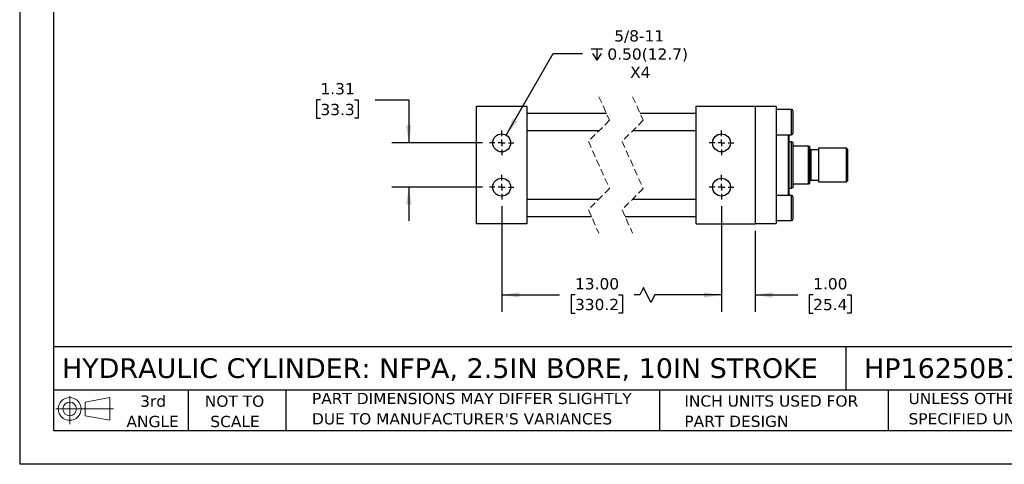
# Model space of a CAD drawing. Header units: inches. Extents: x 0 to 44, y 0 to 34.
# Tile 1 of 3: x 0 to 29.2, y 0 to 13.2. Entities that reach past the tile are written whole.
import ezdxf

# ---------------------------------------------------------------- set-up
doc = ezdxf.new("R2010")
doc.units = ezdxf.units.IN
doc.header["$LTSCALE"] = 4
doc.header["$MEASUREMENT"] = 0
for name, pattern in [('SLD-Center', [0.75, 0.6, -0.05, 0.05, -0.05]), ('SLD-Dashed', [0.075, 0.05, -0.025]), ('SLD-Solid', [0])]:
    doc.linetypes.add(name, pattern=pattern)
doc.layers.add('CENTER', color=40, linetype='SLD-Center')
doc.layers.add('SLD-DEFPOINTS', color=7, linetype='Continuous')
doc.layers.add('DIMENSIONS', color=140, linetype='SLD-Solid', lineweight=25)
doc.layers.add('TEXT', color=140, linetype='SLD-Solid', lineweight=25)
doc.styles.add('SLDTEXTSTYLE0', font='VERDANA.TTF')
doc.dimstyles.new('SLDDIMSTYLE0', dxfattribs={"dimtxt": 0.339844, "dimasz": 0.52, "dimexe": 0, "dimexo": 0.0625, "dimgap": 0.084961, "dimtad": 0, "dimtih": 1, "dimtoh": 1, "dimrnd": 1e-09, "dimzin": 4, "dimdsep": 46, "dimtxsty": 'SLDTEXTSTYLE0', "dimsah": 1, "dimcen": 0.09, "dimadec": 0, "dimazin": 1, "dimtfac": 1, "dimtofl": 0, "dimtmove": 0, "dimatfit": 3, "dimfxl": 0, "dimfrac": 2, "dimtolj": 1, "dimtzin": 12, "dimarcsym": 0})
doc.dimstyles.new('SLDDIMSTYLE2', dxfattribs={"dimtxt": 0.339844, "dimasz": 0.52, "dimexe": 0, "dimexo": 0.0625, "dimgap": 0.084961, "dimtad": 0, "dimtih": 1, "dimtoh": 1, "dimrnd": 1e-09, "dimzin": 12, "dimdsep": 46, "dimtxsty": 'SLDTEXTSTYLE0', "dimsah": 1, "dimcen": 0.09, "dimadec": 0, "dimazin": 3, "dimtfac": 1, "dimtmove": 0, "dimatfit": 0, "dimfxl": 0, "dimfrac": 2, "dimtolj": 1, "dimtzin": 12, "dimarcsym": 0})
doc.dimstyles.new('SLDDIMSTYLE4', dxfattribs={"dimtxt": 0.339844, "dimasz": 0.52, "dimexe": 0, "dimexo": 0.0625, "dimgap": 0.084961, "dimtad": 0, "dimtih": 1, "dimtoh": 1, "dimrnd": 1e-09, "dimzin": 4, "dimdsep": 46, "dimtxsty": 'SLDTEXTSTYLE0', "dimsah": 1, "dimcen": 0.09, "dimadec": 0, "dimazin": 1, "dimtfac": 1, "dimtmove": 0, "dimatfit": 0, "dimfxl": 0, "dimfrac": 2, "dimtolj": 1, "dimtzin": 12, "dimarcsym": 0})
doc.dimstyles.new('SLDDIMSTYLE6', dxfattribs={"dimtxt": 0.339844, "dimasz": 0.52, "dimexe": 0, "dimexo": 0.0625, "dimgap": 0.084961, "dimtad": 0, "dimtih": 1, "dimtoh": 1, "dimrnd": 1e-09, "dimzin": 12, "dimdsep": 46, "dimtxsty": 'SLDTEXTSTYLE0', "dimsah": 1, "dimcen": 0, "dimadec": 0, "dimazin": 3, "dimtfac": 1, "dimtofl": 0, "dimtmove": 0, "dimatfit": 3, "dimfxl": 0, "dimfrac": 2, "dimtolj": 1, "dimtzin": 12, "dimarcsym": 0})

# ---------------------------------------------------------------- blocks, each defined once
blk = doc.blocks.new('Block11')
at = {"color": 7, "linetype": 'SLD-Solid', "lineweight": 18}
for p, q in [((0.408, 0.836), (0.408, 0)), ((0.863, 0.656), (1.602, 0.792)), ((0.863, 0.251), (0.863, 0.656)), ((1.602, 0.792), (1.602, 0.115)), ((0, 0.454), (1.712, 0.454)), ((0.863, 0.251), (1.602, 0.115))]:
    blk.add_line(p, q, dxfattribs=at)
for radius in [0.339, 0.202]:
    blk.add_circle((0.408, 0.454), radius, dxfattribs=at)
blk = doc.blocks.new('Block12')
at = {"layer": 'SLD-DEFPOINTS'}
blk.add_blockref('Block11', (0, 0), dxfattribs=at)
blk = doc.blocks.new('SW_NOTE_0_2')
at = {"layer": 'TEXT', "color": 0, "char_height": 0.33333, "attachment_point": 1, "style": 'SLDTEXTSTYLE0'}
for s, insert in [('UNLESS OTHERWISE ', (0, 0.423)), ('SPECIFIED UNITS ARE:', (0, -0.179))]:
    blk.add_mtext(s, dxfattribs=dict(at, insert=insert))
blk = doc.blocks.new('SW_NOTE_0_3')
at = {"layer": 'TEXT', "color": 0, "char_height": 0.33333, "attachment_point": 1, "style": 'SLDTEXTSTYLE0'}
for s, insert in [('PART DIMENSIONS MAY DIFFER SLIGHTLY ', (0, 0.423)), ("DUE TO MANUFACTURER'S VARIANCES", (0, -0.179))]:
    blk.add_mtext(s, dxfattribs=dict(at, insert=insert))
blk = doc.blocks.new('SW_NOTE_0_4')
at = {"layer": 'TEXT', "color": 0, "char_height": 0.3333, "attachment_point": 2, "style": 'SLDTEXTSTYLE0'}
for s, insert in [('NOT TO', (0.828, 0.423)), ('SCALE', (0.843, -0.179))]:
    blk.add_mtext(s, dxfattribs=dict(at, insert=insert))
blk = doc.blocks.new('SW_NOTE_0_5')
at = {"layer": 'TEXT', "color": 0, "char_height": 0.3333, "attachment_point": 2, "style": 'SLDTEXTSTYLE0'}
for s, insert in [('3rd', (0.365, 0.423)), ('ANGLE', (0.349, -0.179))]:
    blk.add_mtext(s, dxfattribs=dict(at, insert=insert))
blk = doc.blocks.new('SW_NOTE_0_6')
at = {"layer": 'TEXT', "color": 0, "char_height": 0.33333, "attachment_point": 1, "style": 'SLDTEXTSTYLE0'}
for s, insert in [('INCH UNITS USED FOR ', (0, 0.423)), ('PART DESIGN', (0, -0.179))]:
    blk.add_mtext(s, dxfattribs=dict(at, insert=insert))
blk = doc.blocks.new('SW_SYMBOL_HOLE_DEPTH')
at = {"layer": 'DIMENSIONS', "color": 0}
for p, q in [((0, 138), (126, 138)), ((63, 138), (63, 12)), ((16, 87), (63, 12)), ((110, 87), (63, 12))]:
    blk.add_line(p, q, dxfattribs=at)
blk = doc.blocks.new('_D_18')
at = {"layer": 'DIMENSIONS'}
for p, q in [((14.446, 9.765), (15.842, 12.184)), ((15.842, 12.184), (16.717, 12.184))]:
    blk.add_line(p, q, dxfattribs=at)
blk.add_solid([(14.446, 9.765), (14.775, 10.175), (14.637, 10.255)], dxfattribs=at)
at = {"layer": 'DIMENSIONS', "xscale": 0.002688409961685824, "yscale": 0.002688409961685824, "zscale": 0.002688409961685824}
blk.add_blockref('SW_SYMBOL_HOLE_DEPTH', (16.967, 11.958), dxfattribs=at)
at = {"layer": 'DIMENSIONS', "char_height": 0.3333, "attachment_point": 1, "style": 'SLDTEXTSTYLE0'}
for s, insert in [('5/8-11', (17.655, 12.877)), ('0.50(12.7)', (17.453, 12.337)), ('X4', (18.128, 11.797))]:
    blk.add_mtext(s, dxfattribs=dict(at, insert=insert))
blk = doc.blocks.new('_D_19')
at = {"layer": 'DIMENSIONS'}
for p, q in [((8.932, 10.809), (8.818, 10.809)), ((8.818, 10.809), (8.818, 10.268)), ((9.942, 10.809), (10.056, 10.809)), ((10.056, 10.809), (10.056, 10.268)), ((10.554, 10.809), (11.554, 10.809)), ((11.554, 10.809), (11.554, 9.535)), ((8.818, 10.268), (8.932, 10.268)), ((10.056, 10.268), (9.942, 10.268)), ((13.747, 9.535), (11.054, 9.535)), ((13.747, 8.223), (11.054, 8.223)), ((11.554, 8.223), (11.554, 7.223))]:
    blk.add_line(p, q, dxfattribs=at)
for points in [[(11.554, 9.535), (11.634, 10.055), (11.474, 10.055)], [(11.554, 8.223), (11.474, 7.703), (11.634, 7.703)]]:
    blk.add_solid(points, dxfattribs=at)
at = {"layer": 'DIMENSIONS', "char_height": 0.3333, "attachment_point": 1, "style": 'SLDTEXTSTYLE0'}
for s, insert in [('1.31', (8.932, 11.308)), ('33.3', (8.932, 10.692))]:
    blk.add_mtext(s, dxfattribs=dict(at, insert=insert))
blk = doc.blocks.new('_D_20')
at = {"layer": 'DIMENSIONS'}
for p, q in [((14.313, 7.658), (14.313, 4.524)), ((20.841, 7.658), (20.841, 4.524)), ((14.313, 5.024), (16.031, 5.024)), ((16.491, 5.024), (16.377, 5.024)), ((16.377, 5.024), (16.377, 4.484)), ((17.784, 5.024), (17.898, 5.024)), ((17.898, 5.024), (17.898, 4.484)), ((18.414, 5.024), (18.244, 5.024)), ((18.525, 5.246), (18.414, 5.024)), ((18.747, 4.802), (18.525, 5.246)), ((18.858, 5.024), (18.747, 4.802)), ((20.841, 5.024), (18.858, 5.024)), ((16.377, 4.484), (16.491, 4.484)), ((17.898, 4.484), (17.784, 4.484))]:
    blk.add_line(p, q, dxfattribs=at)
for points in [[(14.313, 5.024), (14.833, 4.944), (14.833, 5.104)], [(20.841, 5.024), (20.321, 5.104), (20.321, 4.944)]]:
    blk.add_solid(points, dxfattribs=at)
at = {"layer": 'DIMENSIONS', "char_height": 0.3333, "attachment_point": 1, "style": 'SLDTEXTSTYLE0'}
for s, insert in [('13.00', (16.491, 5.523)), ('330.2', (16.491, 4.907))]:
    blk.add_mtext(s, dxfattribs=dict(at, insert=insert))
blk = doc.blocks.new('_D_21')
at = {"layer": 'DIMENSIONS'}
for p, q in [((20.841, 7.658), (20.841, 4.524)), ((21.841, 6.929), (21.841, 4.524)), ((20.841, 5.024), (19.841, 5.024)), ((21.841, 5.024), (23.103, 5.024)), ((23.563, 5.024), (23.449, 5.024)), ((23.449, 5.024), (23.449, 4.484)), ((24.573, 5.024), (24.687, 5.024)), ((24.687, 5.024), (24.687, 4.484)), ((23.449, 4.484), (23.563, 4.484)), ((24.687, 4.484), (24.573, 4.484))]:
    blk.add_line(p, q, dxfattribs=at)
for points in [[(20.841, 5.024), (20.321, 5.104), (20.321, 4.944)], [(21.841, 5.024), (22.361, 4.944), (22.361, 5.104)]]:
    blk.add_solid(points, dxfattribs=at)
at = {"layer": 'DIMENSIONS', "char_height": 0.3333, "attachment_point": 1, "style": 'SLDTEXTSTYLE0'}
for s, insert in [('1.00', (23.563, 5.523)), ('25.4', (23.563, 4.907))]:
    blk.add_mtext(s, dxfattribs=dict(at, insert=insert))
blk = doc.blocks.new('SW_CENTERMARKSYMBOL_6')
at = {"layer": 'CENTER', "color": 0}
for p, q in [((0, 0.2), (0, 0.366)), ((-0.2, 0), (-0.366, 0)), ((0, 0), (-0.1, 0)), ((0, 0), (0, 0.1)), ((0, 0), (0, -0.1)), ((0, 0), (0.1, 0)), ((0.2, 0), (0.366, 0)), ((0, -0.2), (0, -0.366))]:
    blk.add_line(p, q, dxfattribs=at)
blk = doc.blocks.new('SW_CENTERMARKSYMBOL_7')
at = {"layer": 'CENTER', "color": 0}
for p, q in [((0, 0.2), (0, 0.366)), ((-0.2, 0), (-0.366, 0)), ((0, 0), (-0.1, 0)), ((0, 0), (0, 0.1)), ((0, 0), (0, -0.1)), ((0, 0), (0.1, 0)), ((0.2, 0), (0.366, 0)), ((0, -0.2), (0, -0.366))]:
    blk.add_line(p, q, dxfattribs=at)
blk = doc.blocks.new('SW_CENTERMARKSYMBOL_8')
at = {"layer": 'CENTER', "color": 0}
for p, q in [((0, 0.2), (0, 0.366)), ((-0.2, 0), (-0.366, 0)), ((0, 0), (-0.1, 0)), ((0, 0), (0, 0.1)), ((0, 0), (0, -0.1)), ((0, 0), (0.1, 0)), ((0.2, 0), (0.366, 0)), ((0, -0.2), (0, -0.366))]:
    blk.add_line(p, q, dxfattribs=at)
blk = doc.blocks.new('SW_CENTERMARKSYMBOL_9')
at = {"layer": 'CENTER', "color": 0}
for p, q in [((0, 0.2), (0, 0.366)), ((-0.2, 0), (-0.366, 0)), ((0, 0), (-0.1, 0)), ((0, 0), (0, 0.1)), ((0, 0), (0, -0.1)), ((0, 0), (0.1, 0)), ((0.2, 0), (0.366, 0)), ((0, -0.2), (0, -0.366))]:
    blk.add_line(p, q, dxfattribs=at)

msp = doc.modelspace()

# ---------------------------------------------------------------- linework, layer by layer
at = {"color": 7, "linetype": 'SLD-Solid'}
for p in [(0, 34), (44, 0)]:
    msp.add_line(p, (0, 0), dxfattribs=at)
at = {"color": 7, "linetype": 'SLD-Dashed', "lineweight": 18}
for p, q in [((17.202, 10.904), (17.517, 10.207)), ((18.202, 10.904), (18.517, 10.207)), ((17.517, 10.207), (16.887, 9.577)), ((18.517, 10.207), (17.887, 9.577)), ((16.887, 9.577), (17.517, 8.182)), ((17.887, 9.577), (18.517, 8.182)), ((17.517, 8.182), (16.887, 7.552)), ((18.517, 8.182), (17.887, 7.552)), ((16.887, 7.552), (17.202, 6.854)), ((17.887, 7.552), (18.202, 6.854))]:
    msp.add_line(p, q, dxfattribs=at)
for p, q in [((13.563, 10.629), (15.063, 10.629)), ((13.563, 7.129), (13.563, 10.629)), ((15.063, 10.629), (15.063, 7.129)), ((20.091, 10.629), (21.841, 10.629)), ((20.091, 7.129), (20.091, 10.629)), ((21.841, 10.629), (21.841, 7.129)), ((22.466, 10.619), (21.841, 10.619)), ((22.466, 10.619), (22.466, 7.139)), ((22.916, 10.529), (22.466, 10.529)), ((22.916, 10.154), (22.916, 10.529)), ((17.428, 10.404), (15.063, 10.404)), ((20.091, 10.404), (18.428, 10.404)), ((22.966, 9.829), (22.966, 10.479)), ((22.916, 9.779), (22.916, 10.154)), ((15.063, 9.904), (17.214, 9.904)), ((18.214, 9.904), (20.091, 9.904)), ((22.466, 9.779), (22.916, 9.779)), ((22.828, 8.879), (22.828, 9.779)), ((22.848, 7.979), (22.848, 9.779)), ((22.923, 9.567), (22.848, 9.567)), ((22.967, 9.551), (22.923, 9.567)), ((22.923, 8.192), (22.923, 9.567)), ((22.967, 9.473), (22.967, 9.551)), ((22.967, 8.285), (22.967, 9.473)), ((23.428, 9.442), (22.998, 9.442)), ((23.428, 8.317), (23.428, 9.442)), ((23.428, 9.442), (23.467, 9.442)), ((23.467, 8.317), (23.467, 9.442)), ((24.553, 9.379), (23.717, 9.379)), ((23.717, 9.379), (23.717, 8.379)), ((24.592, 9.34), (24.553, 9.379)), ((24.553, 8.379), (24.553, 9.379)), ((23.717, 9.331), (23.498, 9.331)), ((23.498, 9.331), (23.498, 8.428)), ((24.592, 8.418), (24.592, 9.34)), ((22.828, 7.979), (22.828, 8.879)), ((22.848, 8.192), (22.923, 8.192)), ((22.923, 8.192), (22.967, 8.208)), ((22.967, 8.208), (22.967, 8.285)), ((22.998, 8.317), (23.428, 8.317)), ((23.467, 8.317), (23.428, 8.317)), ((23.498, 8.428), (23.717, 8.428)), ((23.717, 8.379), (24.553, 8.379)), ((24.553, 8.379), (24.592, 8.418)), ((22.916, 7.979), (22.466, 7.979)), ((22.916, 7.229), (22.916, 7.979)), ((22.966, 7.604), (22.966, 7.929)), ((17.189, 7.854), (15.063, 7.854)), ((20.091, 7.854), (18.189, 7.854)), ((22.966, 7.279), (22.966, 7.604)), ((15.063, 7.354), (16.976, 7.354)), ((17.976, 7.354), (20.091, 7.354)), ((15.063, 7.129), (13.563, 7.129)), ((20.091, 7.129), (21.841, 7.129)), ((21.841, 7.139), (22.466, 7.139)), ((22.466, 7.229), (22.916, 7.229))]:
    msp.add_line(p, q)
for centre in [(14.313, 9.535), (20.841, 9.535), (14.313, 8.223), (20.841, 8.223)]:
    msp.add_circle(centre, 0.266)
for centre, radius, start, end in [((22.916, 10.479), 0.05, 0.0002, 90.0003), ((22.916, 9.829), 0.05, 269.9997, 359.9998), ((23.498, 9.362), 0.0313, 180.0004, 270), ((23.498, 8.396), 0.0313, 90, 179.9996), ((22.916, 7.929), 0.05, 0.0002, 90.0003), ((22.916, 7.279), 0.05, 269.9997, 359.9998)]:
    msp.add_arc(centre, radius, start, end)
for points, knots in [([(22.998, 9.442), (22.996, 9.442), (22.992, 9.442), (22.986, 9.444), (22.979, 9.448), (22.97, 9.456), (22.967, 9.466), (22.967, 9.472), (22.967, 9.473)], [0, 0, 0, 0, 0.122728, 0.236219, 0.400655, 0.625869, 0.957038, 1, 1, 1, 1]), ([(22.967, 8.285), (22.968, 8.291), (22.969, 8.299), (22.975, 8.307), (22.982, 8.312), (22.988, 8.315), (22.994, 8.316), (22.997, 8.317), (22.998, 8.317)], [0, 0, 0, 0, 0.322421, 0.477166, 0.661268, 0.794622, 0.922287, 1, 1, 1, 1])]:
    msp.add_open_spline(points, degree=3, knots=knots)
at = {"layer": 'TEXT'}
for p, q in [((1, 33), (1, 1)), ((43, 3.484), (1, 3.484)), ((24.529, 3.484), (24.529, 2.2)), ((43, 2.2), (1, 2.2)), ((5, 2.2), (5, 1)), ((7.907, 2.2), (7.907, 1)), ((18.999, 2.2), (18.999, 1)), ((25.792, 2.2), (25.792, 1)), ((1, 1), (43, 1))]:
    msp.add_line(p, q, dxfattribs=at)

# ---------------------------------------------------------------- block references
at = {"layer": 'CENTER'}
for name, p in [('SW_CENTERMARKSYMBOL_7', (14.313, 9.535)), ('SW_CENTERMARKSYMBOL_8', (20.841, 9.535)), ('SW_CENTERMARKSYMBOL_6', (14.313, 8.223)), ('SW_CENTERMARKSYMBOL_9', (20.841, 8.223))]:
    msp.add_blockref(name, p, dxfattribs=at)
at = {"layer": 'SLD-DEFPOINTS'}
msp.add_blockref('Block12', (1.077, 1.19), dxfattribs=at)
at = {"layer": 'TEXT'}
for name, p in [('SW_NOTE_0_5', (3.598, 1.617)), ('SW_NOTE_0_3', (8.68, 1.696)), ('SW_NOTE_0_6', (19.737, 1.622)), ('SW_NOTE_0_2', (26.395, 1.696)), ('SW_NOTE_0_4', (5.552, 1.617))]:
    msp.add_blockref(name, p, dxfattribs=at)

# ---------------------------------------------------------------- texts
at = {"layer": 'TEXT', "char_height": 0.58333, "attachment_point": 1, "style": 'SLDTEXTSTYLE0'}
for s, insert in [('HYDRAULIC CYLINDER: NFPA, 2.5IN BORE, 10IN STROKE', (1.254, 3.145)), ('HP16250B10S', (25.072, 3.145))]:
    msp.add_mtext(s, dxfattribs=dict(at, insert=insert))

# ---------------------------------------------------------------- dimensions: what is measured, and where the dimension line sits
at = {"layer": 'DIMENSIONS'}
dim = msp.add_diameter_dim_2p(p1=(14.18, 9.305), p2=(14.446, 9.765), text='5/8-11\\P{\\fGDT;x}0.50(12.7)\\PX4', dimstyle='SLDDIMSTYLE6', override={"dimpost": '<>'}, dxfattribs=at)
dim.commit()
dim.dimension.update_dxf_attribs({"geometry": '_D_18', "text_midpoint": (18.422, 12.184), "dimtype": 163})
dim = msp.add_linear_dim(base=(11.554, 8.223), p1=(13.947, 9.535), p2=(13.947, 8.223), angle=90, dimstyle='SLDDIMSTYLE2', dxfattribs=at)
dim.commit()
dim.dimension.update_dxf_attribs({"geometry": '_D_19', "text_midpoint": (11.554, 10.809), "dimtype": 160})
dim = msp.add_linear_dim(base=(20.841, 5.024), p1=(14.313, 7.858), p2=(20.841, 7.858), text='13.00', dimstyle='SLDDIMSTYLE0', dxfattribs=at)
dim.commit()
dim.dimension.update_dxf_attribs({"geometry": '_D_20', "text_midpoint": (17.138, 5.024), "dimtype": 160})
dim = msp.add_linear_dim(base=(21.841, 5.024), p1=(20.841, 7.858), p2=(21.841, 7.129), dimstyle='SLDDIMSTYLE4', dxfattribs=at)
dim.commit()
dim.dimension.update_dxf_attribs({"geometry": '_D_21', "text_midpoint": (24.068, 5.024), "dimtype": 160})

doc.saveas('drawing.dxf')
